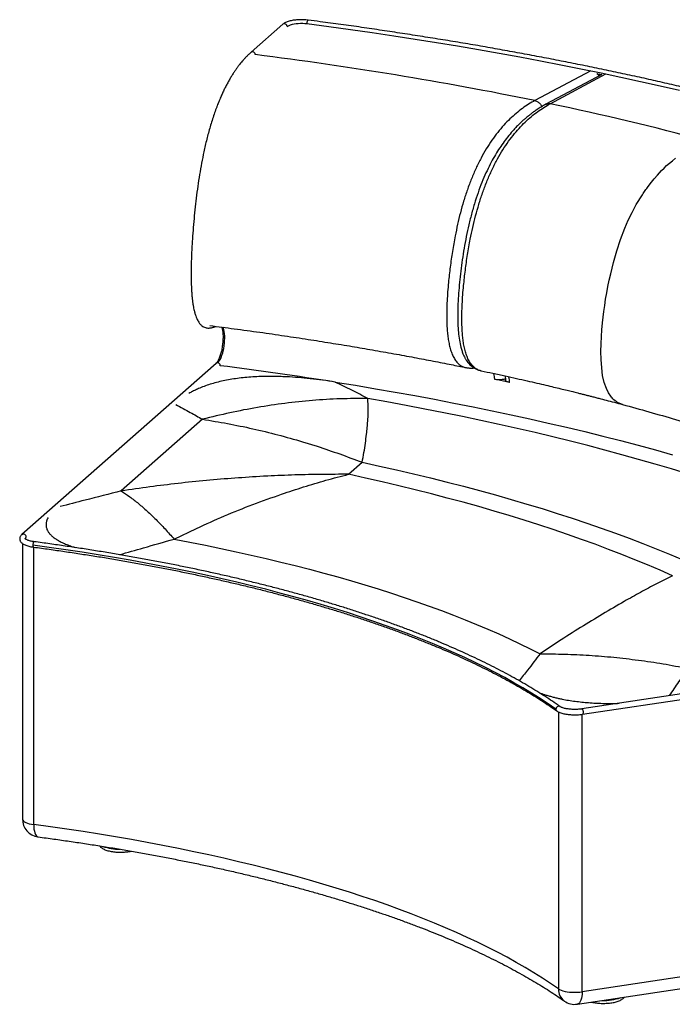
# Paper-space layout '_Dimetric' of a CAD drawing. Header units: millimetres. Extents: x -112 to 1275, y -176 to 918.
# Tile 1 of 2: x -112 to 613, y -176 to 918. Entities that reach past the tile are written whole.
import ezdxf

# ---------------------------------------------------------------- set-up
doc = ezdxf.new("R2010")
doc.units = ezdxf.units.MM

psp = doc.layouts.new('_Dimetric')

# ---------------------------------------------------------------- linework, layer by layer
at = {"color": 7, "linetype": 'Continuous', "lineweight": 25}
for p, q in [((180.3, 912.5), (145, 881.4)), ((522.3, 860.9), (460.4, 827.8)), ((534.8, 856.9), (472.6, 823.6)), ((477.3, 824.2), (539.3, 857.3)), ((106.1, 535.9), (-109.7, 345.7)), ((432.2, 514.7), (415.4, 518.2)), ((91.1, 473.8), (0.9, 394.2)), ((202.2, 448.9), (218.5, 443.8)), ((253.3, 412.7), (268.4, 426.1)), ((163.5, 410.7), (158.7, 410.5)), ((59.6, 340.7), (84.5, 352.7)), ((-109, 335.9), (-109, 30)), ((-96.4, 23.8), (-96.4, 331.9)), ((1068.4, 235.8), (512.3, 152.2)), ((513.2, 146.2), (1069.3, 229.9)), ((486.5, 226.9), (466.1, 213.4)), ((486.4, 149), (486.4, -158.7)), ((512.7, -161.9), (512.7, 146.2)), ((1260.2, -49.5), (512.7, -161.9)), ((507.5, -175.6), (1254.9, -63.2))]:
    psp.add_line(p, q, dxfattribs=at)
at = {"color": 7, "linetype": 'Continuous', "lineweight": 25, "flags": 128}
for points in [[(185.1, 909.9), (186.1, 910.7), (187.4, 911.3), (189, 911.9), (190.9, 912.5), (193, 912.9), (195.2, 913.2), (197.5, 913.5), (200, 913.6), (202.4, 913.6), (204.8, 913.4), (207.1, 913.2)], [(207.1, 913.2), (207.2, 914.2), (207.4, 915.2), (207.7, 916.1), (208, 916.7), (208.4, 917.1), (208.6, 917.1)], [(207.1, 913.2), (231.4, 910), (255.6, 906.6), (279.6, 903.2), (303.5, 899.7), (327.3, 896), (350.9, 892.3), (374.3, 888.4), (397.6, 884.4), (420.7, 880.4), (443.7, 876.2), (466.5, 871.9), (489.1, 867.5), (511.5, 863.1), (533.8, 858.5), (555.9, 853.8), (577.7, 849), (599.4, 844.2), (620.9, 839.2)], [(557.7, 490.3), (555.7, 490.9), (552.1, 492.5), (550.8, 493.4), (549.4, 494.3), (548.1, 495.4), (546.9, 496.6), (546.1, 497.5), (545.3, 498.5), (544.5, 499.5), (542, 503.3), (539.8, 507.9), (537.4, 514.8), (535.6, 522.6), (534.5, 531.1), (533.8, 540.1), (533.7, 549.2), (533.8, 557.8), (534.2, 565.8), (534.8, 573.3), (535.5, 581.1), (536.2, 587.2), (537, 593.7), (537.9, 600.3), (538.9, 607.1), (540.1, 614.1), (541.4, 621.2), (542.9, 628.3), (544.5, 635.5), (547.6, 648.1), (551.3, 660.8), (555.5, 673.5), (560.2, 685.9), (564.1, 694.9), (568.4, 703.6), (573, 712.2), (579.7, 723.2), (580.5, 724.4), (581.2, 725.5), (582, 726.7), (582.9, 727.9), (583.7, 729), (584.5, 730.2), (585.3, 731.3), (587.3, 734), (589.8, 737.2), (592.8, 740.9), (596.4, 745), (598.7, 747.5), (601.1, 750.1), (603.8, 752.7), (606.7, 755.5), (609.7, 758.2), (613, 761), (616.4, 763.7)], [(108, 536.5), (109, 537.6), (110, 539), (111, 540.7), (111.9, 542.6), (112.7, 544.9), (113.5, 547.3), (114.2, 549.9), (114.7, 552.6), (115.2, 555.4), (115.5, 558.2), (115.7, 561.1), (115.8, 563.8), (115.8, 566.4), (115.6, 568.9), (115.3, 571.2), (114.9, 573.3), (114.3, 575.1), (113.9, 576)], [(238.5, 515.2), (260.9, 511.6), (283.1, 507.8), (305.2, 504), (327.1, 500.1), (348.8, 496), (370.3, 491.9), (391.7, 487.7), (412.8, 483.3), (433.8, 478.9), (454.6, 474.3), (475.2, 469.7), (495.6, 464.9), (515.7, 460.1), (535.7, 455.2), (555.4, 450.1), (574.9, 445), (594.2, 439.8), (613.3, 434.5)], [(629.9, 413.2), (612, 418.7), (593.9, 424), (575.5, 429.3), (556.9, 434.5), (538, 439.6), (519, 444.6), (499.7, 449.5), (480.2, 454.3), (460.5, 459), (440.6, 463.6), (420.5, 468.1), (400.2, 472.6), (379.8, 476.9), (359.1, 481.1), (338.2, 485.2), (317.2, 489.3), (296, 493.2), (274.6, 497)], [(268.4, 426.1), (287.6, 421.9), (306.7, 417.6), (325.6, 413.2), (344.3, 408.7), (362.7, 404.1), (380.9, 399.4), (398.9, 394.7), (416.6, 389.8), (434.1, 384.8), (451.4, 379.7), (468.4, 374.6), (485.2, 369.3), (501.7, 364), (518, 358.6), (534, 353), (549.7, 347.4), (565.1, 341.8), (580.3, 336), (595.2, 330.1), (609.8, 324.2), (624.1, 318.2), (638.1, 312.1), (651.9, 306)], [(613, 300.1), (599.4, 306.1), (585.5, 312.1), (571.4, 317.9), (556.9, 323.7), (542.2, 329.4), (527.2, 335), (512, 340.5), (496.4, 346), (480.6, 351.3), (464.6, 356.6), (448.3, 361.8), (431.7, 366.9), (414.9, 371.9), (397.9, 376.8), (380.6, 381.7), (363, 386.4), (345.3, 391), (327.3, 395.6), (309.1, 400), (290.7, 404.4), (272.1, 408.6), (253.3, 412.7)], [(59.6, 340.7), (77, 337.3), (94.3, 333.9), (111.5, 330.4), (128.4, 326.8), (145.1, 323.1), (161.7, 319.2), (178, 315.3), (194.2, 311.3), (210.1, 307.2), (225.8, 303), (241.3, 298.7), (256.5, 294.4), (271.5, 289.9), (286.3, 285.4), (300.9, 280.7), (315.2, 276), (329.2, 271.2), (343, 266.3), (356.6, 261.4), (369.8, 256.3), (382.8, 251.2), (395.6, 246), (408, 240.8), (420.2, 235.4), (432.1, 230), (443.7, 224.5), (455.1, 219), (466.1, 213.4)], [(-96, 337.9), (-96.2, 337.8), (-96.6, 337.5), (-96.9, 336.9), (-97.2, 336), (-97.4, 335), (-97.5, 334)], [(483.7, 152), (475, 158), (466, 163.9), (456.7, 169.7), (447.1, 175.6), (437.1, 181.3), (426.8, 187), (416.2, 192.6), (405.3, 198.2), (394.1, 203.6), (382.6, 209.1), (370.8, 214.4), (358.7, 219.7), (346.4, 224.9), (333.7, 230), (320.8, 235.1), (307.6, 240), (294.1, 244.9), (280.3, 249.7), (266.3, 254.4), (252.1, 259.1), (237.6, 263.6), (222.8, 268.1), (207.8, 272.4), (192.6, 276.7), (177.1, 280.9), (161.4, 285), (145.5, 288.9), (129.4, 292.8), (113, 296.6), (96.5, 300.3), (79.7, 303.9), (62.8, 307.4), (45.6, 310.8), (28.3, 314), (10.8, 317.2), (-6.8, 320.3), (-24.7, 323.2), (-42.6, 326.1), (-60.8, 328.8), (-79.1, 331.4), (-97.5, 334)], [(-97.5, 334), (-97.4, 333), (-97.2, 332.4), (-96.9, 332), (-96.8, 331.9)], [(512.3, 152.2), (512.5, 152.1), (513, 151.8), (513.4, 151.2), (513.7, 150.3), (513.9, 149.3), (514, 148.3), (513.9, 147.4), (513.7, 146.7), (513.4, 146.3), (513.2, 146.2)], [(-109, 30), (-108.9, 29.5), (-108.6, 28.6), (-107.8, 27.7), (-106.7, 26.8), (-105.2, 26), (-103.4, 25.3), (-101.3, 24.7), (-98.9, 24.2), (-96.4, 23.8)], [(486.4, -158.7), (477.7, -152.7), (468.7, -146.8), (459.3, -140.9), (449.7, -135.1), (439.7, -129.3), (429.4, -123.6), (418.7, -118), (407.8, -112.4), (396.6, -106.9), (385.1, -101.5), (373.2, -96.1), (361.1, -90.8), (348.7, -85.6), (336, -80.5), (323, -75.4), (309.8, -70.4), (296.3, -65.5), (282.5, -60.7), (268.5, -56), (254.2, -51.3), (239.6, -46.8), (224.8, -42.3), (209.8, -37.9), (194.5, -33.7), (179, -29.5), (163.2, -25.4), (147.3, -21.4), (131.1, -17.5), (114.7, -13.7), (98.1, -10), (81.3, -6.4), (64.3, -2.9), (47.1, 0.5), (29.8, 3.8), (12.2, 7), (-5.5, 10), (-23.3, 13), (-41.4, 15.9), (-59.6, 18.6), (-77.9, 21.2), (-96.4, 23.8)], [(-96.4, 23.8), (-96.3, 21.1), (-96.1, 18.7), (-95.7, 16.5), (-95.2, 14.5), (-94.6, 12.9), (-93.8, 11.6), (-93, 10.7), (-92.1, 10.2), (-91.6, 10.1)], [(486.4, -158.7), (487.8, -159.5), (489.5, -160.3), (491.5, -160.9), (493.8, -161.5), (496.3, -161.9), (498.9, -162.3), (501.7, -162.5), (504.5, -162.5), (507.3, -162.5), (510.1, -162.3), (512.7, -161.9)], [(512.7, -161.9), (512.7, -164.6), (512.4, -167), (512, -169.2), (511.4, -171.2), (510.7, -172.8), (509.9, -174.1), (509, -175), (507.9, -175.5), (507.5, -175.6)]]:
    psp.add_lwpolyline(points, dxfattribs=at)
at = {"color": 7, "linetype": 'Continuous', "lineweight": 25}
for centre, radius, start, end in [((182, 910.1), 3.02, 357.0868, 125.8671), ((-361.4, -3206), 4116.6, 78.486, 82.8682), ((-180.8, -2317.3), 3209.7, 75.007, 78.1677), ((107.7, 534), 2.5, 81.8416, 130.6612), ((107.6, 533.3), 3.26, 0.8431, 81.9762), ((-408.7, -3575.8), 4141.8, 81.0101, 82.7945), ((-107.9, 343.2), 3.02, 357.0846, 125.8961), ((-103.4, 340.9), 2.63, 125.5278, 177.3982), ((486.8, 152.1), 3.06, 63.3369, 182.7807), ((486.1, 151.9), 2.41, 178.0561, 233.7525), ((-89, 30), 20, 180, 262.4305), ((-1.7, 49), 52.6, 250.1648, 270.9802), ((502.7, -159.2), 16.3, 178.4165, 233.4238), ((504.5, -155.9), 20, 234.8406, 278.5572), ((537.3, -116.3), 55.3, 267.4752, 289.6392), ((555.7, -166.3), 3.99, 311.6155, 337.586)]:
    psp.add_arc(centre, radius, start, end, dxfattribs=at)
for points, knots in [([(208.6, 917.1), (208.2, 917.1), (206.9, 917.3), (204.7, 917.5), (202.1, 917.6), (199.5, 917.6), (196.8, 917.5), (194.3, 917.2), (191.8, 916.9), (189.4, 916.5), (187.2, 915.9), (185.2, 915.3), (183.3, 914.5), (181.6, 913.6), (180.7, 912.9), (180.3, 912.5)], [0, 0, 0, 0, 0.041326, 0.119946, 0.198354, 0.276646, 0.354954, 0.433374, 0.512051, 0.591167, 0.670958, 0.75176, 0.834049, 0.918435, 1, 1, 1, 1]), ([(1271.9, 584.1), (1270, 585.4), (1264.6, 589.3), (1255.5, 595.6), (1244.5, 603), (1233.1, 610.4), (1221.5, 617.8), (1209.6, 625.1), (1197.4, 632.3), (1184.9, 639.5), (1172.2, 646.6), (1159.2, 653.7), (1145.9, 660.8), (1132.4, 667.7), (1118.6, 674.6), (1104.5, 681.5), (1090.2, 688.3), (1075.6, 695), (1060.8, 701.7), (1045.7, 708.3), (1030.3, 714.8), (1014.8, 721.3), (998.9, 727.7), (982.9, 734), (966.6, 740.3), (950, 746.5), (933.2, 752.6), (916.2, 758.6), (899, 764.6), (881.5, 770.5), (863.8, 776.3), (845.9, 782.1), (827.8, 787.8), (809.5, 793.4), (790.9, 798.9), (772.2, 804.3), (753.2, 809.7), (734, 815), (714.7, 820.2), (695.1, 825.3), (675.3, 830.3), (655.4, 835.3), (635.3, 840.1), (615, 844.9), (594.5, 849.6), (573.8, 854.2), (552.9, 858.7), (531.9, 863.1), (510.7, 867.5), (489.4, 871.7), (467.9, 875.9), (446.2, 879.9), (424.4, 883.9), (402.5, 887.8), (380.4, 891.6), (358.1, 895.2), (335.7, 898.8), (313.2, 902.3), (290.5, 905.7), (267.8, 909.1), (244.8, 912.3), (225.1, 914.9), (213, 916.5), (208.6, 917.1)], [0, 0, 0, 0, 0.008757, 0.025409, 0.042061, 0.058712, 0.075364, 0.092014, 0.108664, 0.125314, 0.141963, 0.158612, 0.17526, 0.191907, 0.208554, 0.225201, 0.241847, 0.258492, 0.275137, 0.291781, 0.308425, 0.325068, 0.34171, 0.358353, 0.374994, 0.391636, 0.408276, 0.424917, 0.441557, 0.458196, 0.474835, 0.491474, 0.508113, 0.524751, 0.541388, 0.558026, 0.574663, 0.5913, 0.607936, 0.624572, 0.641208, 0.657844, 0.674479, 0.691115, 0.707749, 0.724384, 0.741019, 0.757653, 0.774287, 0.790921, 0.807555, 0.824188, 0.840821, 0.857455, 0.874088, 0.890721, 0.907353, 0.923986, 0.940618, 0.957251, 0.973883, 0.990515, 1, 1, 1, 1]), ([(145, 881.4), (144, 880.5), (142.2, 878.9), (139.6, 876.3), (137.4, 873.9), (135.3, 871.5), (133.5, 869.4), (132.1, 867.6), (130.9, 866.1), (129.9, 864.7), (128.9, 863.4), (127.7, 861.6), (126, 859.1), (124, 856), (121.9, 852.5), (119.6, 848.6), (117.5, 844.5), (115.3, 840.3), (113.3, 836), (111.6, 832.2), (110.2, 829), (109.3, 826.6), (108.3, 824.4), (107.4, 821.9), (105.9, 817.9), (103.9, 812.5), (101.7, 805.7), (99.6, 798.8), (97.6, 791.8), (95.8, 784.9), (94.1, 777.9), (92.2, 769.1), (90, 758.3), (87.8, 745.5), (85.8, 732.6), (84.1, 719.5), (82.6, 706.4), (81.3, 693.4), (80.3, 680.6), (79.6, 669.9), (79.1, 661.3), (78.8, 654.7), (78.6, 647.8), (78.4, 640.5), (78.4, 632.8), (78.5, 625.2), (78.8, 618.7), (79.1, 613.6), (79.5, 609.6), (79.9, 605.9), (80.3, 602.4), (80.9, 599), (81.6, 595.5), (82.5, 592), (83.5, 588.8), (84.6, 585.9), (85.7, 583.6), (86.8, 581.8), (87.9, 580.2), (89.1, 578.8), (90.6, 577.5), (92.3, 576.4), (94.2, 575.6), (96, 575.2), (97.7, 575.1), (99.4, 575.2), (101, 575.5), (102.4, 575.8), (103.6, 576.2), (104.8, 576.6), (105.6, 576.9), (105.9, 577)], [0, 0, 0, 0, 0.01825, 0.034909, 0.049815, 0.062844, 0.075091, 0.08477, 0.091812, 0.097747, 0.104237, 0.111288, 0.123518, 0.137181, 0.152137, 0.16759, 0.182938, 0.198166, 0.213282, 0.227187, 0.236213, 0.243566, 0.249756, 0.257304, 0.266555, 0.285116, 0.304708, 0.323614, 0.341901, 0.359681, 0.377272, 0.39476, 0.425241, 0.456014, 0.486837, 0.517705, 0.548651, 0.579478, 0.610145, 0.639845, 0.655922, 0.671279, 0.687761, 0.705854, 0.725289, 0.745106, 0.763355, 0.775026, 0.785838, 0.796173, 0.806079, 0.816794, 0.827172, 0.838907, 0.851439, 0.862875, 0.873071, 0.882067, 0.890641, 0.899191, 0.908244, 0.919153, 0.930641, 0.940969, 0.950179, 0.95957, 0.970941, 0.977663, 0.985301, 0.994083, 1, 1, 1, 1]), ([(149.7, 878.8), (149.7, 879.1), (149.6, 879.9), (149, 880.9), (148, 881.7), (146.9, 882), (145.9, 881.9), (145.2, 881.6), (145, 881.4), (145, 881.4)], [0, 0, 0, 0, 0.166643, 0.333285, 0.499928, 0.66657, 0.833213, 0.999855, 1, 1, 1, 1]), ([(529.1, 857.6), (529.3, 857.5), (531, 857.2), (532.7, 856.8), (534.1, 856.5)], [0, 0, 0, 0, 0.115701, 1, 1, 1, 1]), ([(531.4, 855.1), (531.4, 855.1), (531.3, 855.4), (531, 855.9), (530.6, 856.6), (530.3, 857.2), (530, 857.5), (529.9, 857.6)], [0, 0, 0, 0, 0.026504, 0.337613, 0.609686, 0.842712, 1, 1, 1, 1]), ([(460.4, 827.8), (458, 826.5), (453.4, 823.9), (446.4, 819.1), (439.5, 813.7), (432.6, 807.5), (425.7, 800.5), (419, 792.6), (412.6, 783.9), (406.3, 774.3), (400.4, 763.9), (394.9, 752.7), (389.8, 741), (385.2, 728.7), (381.1, 716.1), (377.5, 703.3), (374.4, 690.4), (371.4, 676), (368.6, 660.2), (366.1, 642.9), (364.4, 628), (363.4, 615.5), (362.7, 605.2), (362.3, 595), (362.3, 584.8), (362.6, 576), (363.3, 568.5), (364.1, 562.4), (365.2, 556.5), (366.6, 550.9), (368.5, 545.7), (370.8, 541.1), (373.5, 537.2), (376.6, 534.3), (380, 532.3), (382.4, 531.4), (383.7, 531.2), (383.8, 531.2)], [0, 0, 0, 0, 0.033343, 0.066779, 0.100392, 0.134175, 0.168094, 0.202133, 0.236284, 0.270549, 0.304883, 0.339258, 0.373614, 0.407885, 0.442006, 0.47594, 0.509664, 0.543193, 0.587677, 0.632025, 0.676347, 0.703012, 0.729799, 0.756803, 0.784128, 0.811894, 0.82954, 0.847466, 0.865703, 0.884271, 0.903174, 0.922338, 0.941677, 0.961022, 0.980173, 0.99892, 1, 1, 1, 1]), ([(472.6, 823.6), (470.9, 822.7), (467.6, 820.8), (463, 817.9), (459.1, 815.3), (456, 813), (453.5, 811), (451.6, 809.5), (450.1, 808.2), (448.8, 807.1), (447.4, 805.9), (445.5, 804.2), (443.1, 801.9), (440, 798.8), (436, 794.5), (431.4, 789.1), (426.2, 782.3), (421.2, 775.2), (416.4, 767.6), (411.7, 759.2), (407, 749.8), (402.4, 739.5), (398.1, 728.2), (394, 716.1), (390.2, 703.2), (386.9, 690), (384.1, 676.8), (381.6, 663.8), (379.6, 651), (377.9, 638.4), (376.6, 626), (375.5, 613.9), (374.8, 602.1), (374.5, 590.8), (374.6, 580.2), (375.2, 570.5), (376.3, 561.8), (377.7, 554.9), (379.3, 549.7), (380.7, 545.8), (382, 543.2), (382.9, 541.4), (383.6, 540.2), (384.6, 538.7), (385.8, 537), (387.4, 535.2), (389.2, 533.5), (391.3, 531.7), (394, 530), (397, 528.6), (399.2, 528.1), (400.3, 527.8)], [0, 0, 0, 0, 0.024568, 0.04604, 0.064426, 0.078908, 0.090654, 0.099653, 0.10603, 0.112052, 0.118532, 0.125469, 0.139378, 0.154803, 0.17064, 0.198447, 0.225643, 0.252237, 0.278617, 0.30655, 0.336032, 0.367042, 0.399549, 0.433523, 0.468928, 0.504552, 0.539513, 0.573851, 0.60761, 0.64081, 0.673487, 0.705669, 0.737426, 0.768119, 0.797075, 0.824347, 0.849987, 0.874008, 0.888755, 0.902171, 0.914299, 0.918667, 0.922965, 0.92831, 0.936706, 0.944048, 0.952802, 0.96296, 0.974491, 0.987316, 1, 1, 1, 1]), ([(400.7, 527.7), (400.6, 527.7), (399.3, 527.9), (396.9, 528.8), (393.5, 530.8), (390.4, 533.7), (387.7, 537.6), (385.4, 542.2), (383.5, 547.4), (382, 553), (380.9, 558.9), (380.1, 565), (379.5, 572.4), (379.2, 581.3), (379.2, 591.5), (379.6, 601.7), (380.2, 612), (381.3, 624.5), (383, 639.4), (385.4, 656.7), (388.2, 672.5), (391.3, 686.9), (394.4, 699.8), (398, 712.6), (402.1, 725.2), (406.7, 737.5), (411.8, 749.2), (417.3, 760.4), (423.2, 770.8), (429.5, 780.4), (436, 789.1), (442.7, 797), (449.5, 804), (456.4, 810.2), (463.4, 815.6), (470.4, 820.3), (475, 822.9), (477.3, 824.2)], [0, 0, 0, 0, 0.000741, 0.019494, 0.038652, 0.058002, 0.077346, 0.096524, 0.115429, 0.134004, 0.152249, 0.17018, 0.187835, 0.21561, 0.24294, 0.269953, 0.296752, 0.323421, 0.367763, 0.412123, 0.456623, 0.490164, 0.523899, 0.557844, 0.591978, 0.62626, 0.660627, 0.695014, 0.72936, 0.763636, 0.797799, 0.831849, 0.86578, 0.899574, 0.933198, 0.966646, 1, 1, 1, 1]), ([(460.4, 827.8), (460.9, 827.6), (462, 827.3), (463.6, 826.4), (465.1, 825.2), (466.4, 823.8), (467.4, 822.3), (467.8, 821.4), (467.9, 821)], [0, 0, 0, 0, 0.17734, 0.35468, 0.53202, 0.709361, 0.886701, 1, 1, 1, 1]), ([(472.6, 823.6), (473.1, 823.8), (474.1, 824.3), (475.7, 824.5), (476.8, 824.3), (477.3, 824.2)], [0, 0, 0, 0, 0.3329905, 0.6664952, 1, 1, 1, 1]), ([(99.4, 577.9), (108.3, 576.7), (126.9, 574.3), (154.5, 570.6), (181.9, 566.6), (208, 562.7), (233.1, 558.7), (256.9, 554.8), (280.4, 550.8), (303.5, 546.7), (325.9, 542.6), (347.2, 538.5), (366.3, 534.8), (378.4, 532.3), (383.8, 531.2)], [0, 0, 0, 0, 0.0909348, 0.1878762, 0.2815486, 0.3719529, 0.4590898, 0.5429602, 0.6235648, 0.7084588, 0.7894033, 0.8663994, 0.939448, 1, 1, 1, 1]), ([(112.5, 576.2), (112.6, 575.7), (112.9, 574.8), (113.2, 573.1), (113.6, 571.2), (113.8, 569), (113.9, 566.6), (113.9, 564.1), (113.8, 561.5), (113.6, 558.9), (113.3, 556.2), (112.9, 553.5), (112.4, 550.9), (111.8, 548.4), (111.2, 546), (110.4, 543.8), (109.7, 541.8), (108.9, 540), (108.1, 538.5), (107.3, 537.3), (106.6, 536.4), (106.2, 536.1), (106.1, 535.9)], [0, 0, 0, 0, 0.0462606, 0.0951124, 0.1449445, 0.1955282, 0.2466674, 0.298206, 0.3500228, 0.4020227, 0.4541284, 0.5062732, 0.5583819, 0.6103829, 0.6622035, 0.7137555, 0.7649275, 0.8155758, 0.8655167, 0.9145274, 0.9623768, 1, 1, 1, 1]), ([(383.8, 531.2), (385.1, 531), (387.8, 530.6), (390.8, 530.6), (392.5, 530.8), (392.8, 530.9)], [0, 0, 0, 0, 0.457989, 0.901476, 1, 1, 1, 1]), ([(400.7, 527.7), (405, 526.8), (413.9, 524.9), (427, 522.1), (439.7, 519.2), (451.4, 516.6), (462.3, 514.1), (472.1, 511.8), (480.9, 509.7), (488.8, 507.8), (495.8, 506.1), (502.1, 504.6), (507.4, 503.2), (511.8, 502.1), (515.5, 501.2), (519.1, 500.3), (522.8, 499.4), (527, 498.3), (532.6, 496.8), (539.9, 495), (548.6, 492.7), (554.6, 491.1), (557.6, 490.2)], [0, 0, 0, 0, 0.079442, 0.16356, 0.24241, 0.315993, 0.384309, 0.44736, 0.501987, 0.551936, 0.597206, 0.6378, 0.673717, 0.700077, 0.723189, 0.745034, 0.769565, 0.796892, 0.827016, 0.880004, 0.939894, 1, 1, 1, 1]), ([(238.5, 515.2), (233.9, 515.9), (224.8, 517.3), (211.1, 518.9), (197.8, 520.2), (187, 520.9), (178.7, 521.2), (172.8, 521.4), (167.1, 521.4), (161.4, 521.4), (154.7, 521.3), (146.9, 520.9), (138.2, 520.2), (129.8, 519.2), (121.7, 518), (113.9, 516.5), (106.5, 514.7), (99.4, 512.7), (92.7, 510.4), (87, 508.1), (82.1, 505.8), (78.6, 504.1), (76.7, 503), (76, 502.6)], [0, 0, 0, 0, 0.082273, 0.1599913, 0.2335335, 0.3033461, 0.335636, 0.3671639, 0.3979987, 0.4282143, 0.4578892, 0.5063616, 0.5539695, 0.601142, 0.6485062, 0.6962307, 0.744757, 0.7945055, 0.8458665, 0.8991947, 0.9382789, 0.9786351, 1, 1, 1, 1]), ([(274.6, 497), (268.7, 500), (256.9, 506.2), (244.7, 512.2), (238.5, 515.2)], [0, 0, 0, 0, 0.497392, 1, 1, 1, 1]), ([(414.3, 524.8), (414.4, 524.6), (414.7, 523.5), (415.1, 521.3), (415.3, 519.2), (415.4, 518.2)], [0, 0, 0, 0, 0.09942, 0.562166, 1, 1, 1, 1]), ([(427.5, 518.6), (427.2, 518.5), (426.3, 518.3), (424.8, 518), (422.9, 517.8), (421, 517.7), (419, 517.7), (417.1, 517.9), (415.9, 518.1), (415.4, 518.2)], [0, 0, 0, 0, 0.1057469, 0.254798, 0.4038748, 0.5529375, 0.7019759, 0.8509977, 1, 1, 1, 1]), ([(427.1, 522), (427.2, 521.6), (427.5, 520.1), (427.5, 518.4), (427.6, 517.2)], [0, 0, 0, 0, 0.294329, 1, 1, 1, 1]), ([(432.2, 514.7), (431.7, 514.8), (430.6, 515.1), (429.4, 515.6), (428.4, 516.1), (427.8, 516.8), (427.5, 517.2), (427.6, 517.4), (427.6, 517.5)], [0, 0, 0, 0, 0.196406, 0.392938, 0.589313, 0.785922, 0.982345, 1, 1, 1, 1]), ([(432.2, 514.7), (432.2, 515.7), (432, 517.8), (431.6, 520), (431.3, 521), (431.3, 521.1)], [0, 0, 0, 0, 0.452799, 0.93136, 1, 1, 1, 1]), ([(274.6, 497), (264.4, 496.9), (244, 496.8), (213.3, 494.9), (182.6, 491.7), (152, 487.1), (121.5, 481.3), (101.2, 476.3), (91.1, 473.8)], [0, 0, 0, 0, 0.166666, 0.333333, 0.5, 0.666667, 0.833334, 1, 1, 1, 1]), ([(274.7, 471.8), (274.9, 474.9), (275.2, 481.1), (275.2, 489.5), (274.8, 494.5), (274.6, 497)], [0, 0, 0, 0, 0.3311652, 0.6645138, 1, 1, 1, 1]), ([(61.4, 490.3), (66.9, 487.4), (76.9, 481.9), (86.6, 476.4), (91.1, 473.8)], [0, 0, 0, 0, 0.536463, 1, 1, 1, 1]), ([(557.6, 490.2), (567.5, 487.6), (587.4, 482.1), (616.4, 473.7), (635.4, 468), (644.6, 465.1)], [0, 0, 0, 0, 0.330937, 0.671917, 1, 1, 1, 1]), ([(91.1, 473.8), (100.4, 472.3), (119, 469.3), (146.9, 463.5), (174.7, 456.8), (193.1, 451.5), (202.2, 448.9)], [0, 0, 0, 0, 0.248979, 0.499407, 0.751294, 1, 1, 1, 1]), ([(273.3, 457.2), (273.6, 459.7), (274.2, 464.8), (274.5, 469.4), (274.7, 471.8)], [0, 0, 0, 0, 0.4990392, 1, 1, 1, 1]), ([(268.4, 426.1), (269.1, 429.7), (270.5, 437.1), (272.1, 447.5), (272.9, 453.9), (273.3, 457.2)], [0, 0, 0, 0, 0.331725, 0.665073, 1, 1, 1, 1]), ([(218.5, 443.8), (226.9, 441), (243.5, 435.5), (260.1, 429.2), (268.4, 426.1)], [0, 0, 0, 0, 0.498889, 1, 1, 1, 1]), ([(158.7, 410.5), (148.1, 409.8), (127, 408.6), (95.4, 405.9), (63.9, 402.7), (32.4, 398.8), (11.5, 395.8), (0.9, 394.2)], [0, 0, 0, 0, 0.200776, 0.400287, 0.599296, 0.797962, 1, 1, 1, 1]), ([(253.3, 412.7), (243.4, 412.7), (223.6, 412.7), (193.6, 412.1), (173.5, 411.2), (163.5, 410.7)], [0, 0, 0, 0, 0.329251, 0.662584, 1, 1, 1, 1]), ([(179, 390.7), (187.1, 393.4), (203.4, 398.8), (228.2, 406.2), (244.9, 410.6), (253.3, 412.7)], [0, 0, 0, 0, 0.33227, 0.665611, 1, 1, 1, 1]), ([(0.9, 394.2), (-12.5, 390.8), (-35.3, 385.1), (-57.9, 379.2), (-67.2, 376.8)], [0, 0, 0, 0, 0.590617, 1, 1, 1, 1]), ([(0.9, 394.2), (4, 392.1), (10.3, 387.9), (19.9, 380.4), (29.6, 372), (39.5, 362.5), (49.5, 352.2), (56.2, 344.5), (59.6, 340.7)], [0, 0, 0, 0, 0.166667, 0.333333, 0.5, 0.666667, 0.833333, 1, 1, 1, 1]), ([(84.5, 352.7), (94.8, 357.4), (115.4, 366.7), (146.9, 379.4), (168.2, 386.9), (179, 390.7)], [0, 0, 0, 0, 0.3317859, 0.6651346, 1, 1, 1, 1]), ([(-80.3, 364.7), (-80.5, 364.4), (-81.5, 362.8), (-82.2, 360.6), (-82.6, 358.2), (-82.7, 356.5), (-82.6, 354.8), (-82.3, 353.2), (-81.6, 351.2), (-80.4, 348.9), (-78.5, 346.4), (-75.9, 343.9), (-72.8, 341.5), (-69.1, 339.2), (-64.7, 336.9), (-59.8, 334.7), (-55, 332.9), (-51.7, 331.8), (-50.3, 331.4)], [0, 0, 0, 0, 0.0264098, 0.1321021, 0.1797127, 0.226477, 0.2724739, 0.3177867, 0.3625022, 0.4359361, 0.5084, 0.5803489, 0.652226, 0.7245428, 0.7977584, 0.8723154, 0.9486329, 1, 1, 1, 1]), ([(-109.7, 345.7), (-109.9, 345.5), (-110.5, 345), (-111.2, 344), (-111.7, 342.9), (-112, 341.6), (-112, 340.3), (-111.6, 339.1), (-111, 338), (-110.2, 336.9), (-109.1, 336), (-107.7, 335), (-106, 334.2), (-104, 333.5), (-101.8, 332.8), (-99.5, 332.3), (-97.8, 332.1), (-96.9, 331.9), (-96.8, 331.9)], [0, 0, 0, 0, 0.042841, 0.106155, 0.164069, 0.219341, 0.278296, 0.335469, 0.393052, 0.454232, 0.521882, 0.597305, 0.677878, 0.758481, 0.837505, 0.915186, 0.987477, 1, 1, 1, 1]), ([(-96, 337.9), (-96.4, 337.9), (-97.5, 338.1), (-99.2, 338.4), (-101, 338.8), (-102.6, 339.3), (-103.9, 339.9), (-104.9, 340.4), (-105.6, 340.9), (-106, 341.2), (-106, 341.4), (-106, 341.3), (-106, 341.3)], [0, 0, 0, 0, 0.065567, 0.189488, 0.312325, 0.433426, 0.552124, 0.667628, 0.779211, 0.886785, 0.992199, 1, 1, 1, 1]), ([(-0.9, 323.4), (7.9, 326), (28, 331.8), (48.2, 337.5), (59.6, 340.7)], [0, 0, 0, 0, 0.439908, 1, 1, 1, 1]), ([(-96.8, 331.9), (-93.8, 331.5), (-85, 330.3), (-70.6, 328.3), (-53.6, 325.8), (-36.7, 323.2), (-20, 320.6), (-3.4, 317.8), (13, 314.9), (29.3, 312), (45.4, 308.9), (61.4, 305.8), (77.2, 302.6), (92.9, 299.2), (108.3, 295.8), (123.6, 292.3), (138.7, 288.8), (153.7, 285.1), (168.4, 281.3), (182.9, 277.5), (197.3, 273.6), (211.4, 269.6), (225.4, 265.5), (239.1, 261.4), (252.6, 257.2), (265.9, 252.8), (279, 248.5), (291.8, 244), (304.4, 239.5), (316.8, 234.9), (328.9, 230.2), (340.8, 225.5), (352.5, 220.7), (363.9, 215.9), (375, 211), (385.9, 206), (396.6, 200.9), (406.9, 195.8), (417, 190.7), (426.9, 185.5), (436.5, 180.2), (445.8, 174.9), (454.8, 169.5), (463.6, 164.1), (472, 158.6), (479, 153.9), (483.2, 151), (484.7, 150)], [0, 0, 0, 0, 0.011946, 0.034642, 0.057338, 0.080033, 0.102728, 0.125423, 0.148117, 0.170811, 0.193504, 0.216197, 0.238889, 0.26158, 0.284271, 0.306961, 0.329651, 0.352339, 0.375027, 0.397714, 0.4204, 0.443085, 0.465769, 0.488452, 0.511134, 0.533815, 0.556494, 0.579173, 0.60185, 0.624525, 0.6472, 0.669872, 0.692544, 0.715213, 0.737881, 0.760547, 0.783212, 0.805874, 0.828535, 0.851194, 0.873851, 0.896506, 0.919159, 0.94181, 0.96446, 0.987108, 1, 1, 1, 1]), ([(488.2, 154.9), (486.7, 155.9), (482.7, 158.7), (475.7, 163.4), (467.1, 169), (458.2, 174.5), (449.1, 179.9), (439.7, 185.3), (430, 190.6), (420.1, 195.9), (409.8, 201.1), (399.4, 206.2), (388.6, 211.3), (377.6, 216.4), (366.4, 221.3), (354.9, 226.2), (343.2, 231), (331.2, 235.8), (319, 240.5), (306.5, 245.1), (293.8, 249.7), (280.9, 254.1), (267.8, 258.5), (254.4, 262.9), (240.8, 267.1), (227.1, 271.3), (213.1, 275.4), (198.8, 279.4), (184.4, 283.3), (169.8, 287.2), (155, 290.9), (140.1, 294.6), (124.9, 298.2), (109.5, 301.7), (94, 305.1), (78.3, 308.5), (62.4, 311.7), (46.4, 314.8), (30.2, 317.9), (13.9, 320.9), (-2.6, 323.7), (-19.2, 326.5), (-36, 329.2), (-52.9, 331.8), (-69.9, 334.3), (-84.3, 336.3), (-93, 337.5), (-96, 337.9)], [0, 0, 0, 0, 0.011948, 0.034683, 0.057416, 0.080148, 0.102879, 0.125608, 0.148336, 0.171062, 0.193785, 0.216508, 0.239228, 0.261946, 0.284663, 0.307378, 0.330091, 0.352803, 0.375513, 0.398222, 0.420929, 0.443635, 0.46634, 0.489043, 0.511745, 0.534446, 0.557146, 0.579845, 0.602542, 0.625239, 0.647935, 0.67063, 0.693324, 0.716018, 0.738711, 0.761403, 0.784094, 0.806785, 0.829475, 0.852165, 0.874854, 0.897542, 0.92023, 0.942918, 0.965605, 0.988292, 1, 1, 1, 1]), ([(613, 300.1), (607.1, 297.2), (595.4, 291.2), (577.6, 281.7), (565.6, 274.9), (559.6, 271.5)], [0, 0, 0, 0, 0.334389, 0.66773, 1, 1, 1, 1]), ([(559.6, 271.5), (551.6, 266.9), (535.6, 257.7), (511.2, 242.8), (494.7, 232.2), (486.5, 226.9)], [0, 0, 0, 0, 0.334865, 0.668214, 1, 1, 1, 1]), ([(466.1, 213.4), (461.5, 207.3), (453.9, 197.3), (445.9, 187.4), (442.7, 183.5)], [0, 0, 0, 0, 0.604869, 1, 1, 1, 1]), ([(466.1, 213.4), (475.2, 213.3), (493.3, 213.2), (520.6, 211.9), (547.9, 209.7), (575.3, 206.5), (602.7, 202.5), (621, 199), (630.1, 197.2)], [0, 0, 0, 0, 0.166667, 0.333333, 0.5, 0.666667, 0.833333, 1, 1, 1, 1]), ([(609.9, 166.9), (613.4, 172), (620.3, 182.1), (626.9, 192.3), (630.1, 197.2)], [0, 0, 0, 0, 0.51093, 1, 1, 1, 1]), ([(465.1, 170.1), (467, 169.5), (470.1, 168.4), (474.7, 167), (478.6, 165.9), (482.6, 164.9), (486.6, 163.9), (491.6, 162.9), (497.7, 161.7), (504.9, 160.7), (512.4, 159.8), (519.9, 159.1), (527.7, 158.6), (535.7, 158.3), (543.8, 158.2), (550, 158.3), (553.4, 158.4), (554.1, 158.5)], [0, 0, 0, 0, 0.083195, 0.135421, 0.186731, 0.237214, 0.286966, 0.336085, 0.416808, 0.49655, 0.575824, 0.654467, 0.733683, 0.813965, 0.895787, 0.979595, 1, 1, 1, 1]), ([(512.3, 152.2), (511.9, 152.1), (510.8, 152), (508.9, 151.8), (506.5, 151.6), (504.2, 151.6), (501.8, 151.7), (499.4, 151.8), (497.2, 152.1), (495.1, 152.4), (493.2, 152.8), (491.5, 153.3), (490, 153.9), (488.9, 154.4), (488.4, 154.7), (488.2, 154.9)], [0, 0, 0, 0, 0.042736, 0.123879, 0.205386, 0.287159, 0.369031, 0.450813, 0.532328, 0.613389, 0.693762, 0.773145, 0.851142, 0.927263, 1, 1, 1, 1]), ([(484.7, 150), (485, 149.8), (485.7, 149.3), (487.2, 148.5), (489.1, 147.8), (491.3, 147.1), (493.5, 146.6), (496, 146.2), (498.5, 145.9), (501.1, 145.7), (503.7, 145.6), (506.3, 145.6), (508.9, 145.7), (511.2, 146), (512.6, 146.2), (513.2, 146.2)], [0, 0, 0, 0, 0.044128, 0.130003, 0.215655, 0.299685, 0.382212, 0.46367, 0.544417, 0.624714, 0.704753, 0.784692, 0.864659, 0.944758, 1, 1, 1, 1]), ([(-91.6, 10.1), (-88.6, 9.7), (-79.8, 8.5), (-65.4, 6.5), (-48.3, 4), (-31.4, 1.4), (-14.7, -1.2), (1.9, -4), (18.4, -6.9), (34.7, -9.8), (50.9, -12.9), (66.9, -16), (82.7, -19.2), (98.4, -22.5), (113.9, -25.9), (129.2, -29.4), (144.3, -33), (159.3, -36.6), (174, -40.4), (188.5, -44.2), (202.9, -48.1), (217, -52), (230.9, -56.1), (244.7, -60.2), (258.1, -64.4), (271.4, -68.6), (284.5, -73), (297.3, -77.4), (309.8, -81.8), (322.2, -86.4), (334.3, -91), (346.1, -95.6), (357.7, -100.3), (369.1, -105.1), (380.1, -109.9), (391, -114.8), (401.5, -119.8), (411.8, -124.8), (421.9, -129.8), (431.6, -134.9), (441.1, -140), (450.3, -145.2), (459.3, -150.4), (467.9, -155.6), (476.3, -160.9), (484.2, -166.1), (489.7, -169.9), (492.6, -171.9), (493, -172.2)], [0, 0, 0, 0, 0.011855, 0.034373, 0.056888, 0.079401, 0.101912, 0.124419, 0.146923, 0.169424, 0.191921, 0.214415, 0.236905, 0.259392, 0.281873, 0.304351, 0.326824, 0.349291, 0.371754, 0.394211, 0.416663, 0.439108, 0.461547, 0.48398, 0.506406, 0.528824, 0.551235, 0.573637, 0.596032, 0.618417, 0.640794, 0.663161, 0.685518, 0.707865, 0.730201, 0.752526, 0.77484, 0.797142, 0.819432, 0.84171, 0.863975, 0.886228, 0.908469, 0.930698, 0.952915, 0.97512, 0.996143, 1, 1, 1, 1]), ([(-23.4, 0.1), (-23.2, -0.1), (-22.7, -0.8), (-21.6, -1.8), (-20.1, -2.8), (-18.3, -3.8), (-16.3, -4.6), (-14, -5.3), (-11.6, -5.9), (-9, -6.3), (-6.4, -6.7), (-3.7, -6.9), (-1, -7), (1.7, -6.9), (4.4, -6.8), (7, -6.6), (9.6, -6.2), (11.2, -5.9), (11.9, -5.8)], [0, 0, 0, 0, 0.035599, 0.088941, 0.14867, 0.215314, 0.285684, 0.354793, 0.422062, 0.487923, 0.552837, 0.61715, 0.681118, 0.744944, 0.808801, 0.872818, 0.937191, 1, 1, 1, 1]), ([(522.9, -173.3), (523.5, -173.5), (524.9, -173.8), (527.3, -174.2), (529.9, -174.5), (532.6, -174.8), (535.3, -174.9), (538, -174.8), (540.7, -174.7), (543.3, -174.5), (545.9, -174.1), (548.4, -173.7), (550.7, -173.1), (552.9, -172.4), (555, -171.5), (556.8, -170.5), (557.9, -169.7), (558.3, -169.3), (558.3, -169.3)], [0, 0, 0, 0, 0.053872, 0.121763, 0.188678, 0.254973, 0.320913, 0.386707, 0.452533, 0.518522, 0.58488, 0.651857, 0.719791, 0.789165, 0.860659, 0.935041, 0.998989, 1, 1, 1, 1]), ([(558.3, -169.3), (558.7, -168.9), (559.2, -168.5), (559.6, -167.9), (559.7, -167.8)], [0, 0, 0, 0, 0.78049, 1, 1, 1, 1])]:
    psp.add_open_spline(points, degree=3, knots=knots, dxfattribs=at)

doc.saveas('drawing.dxf')
